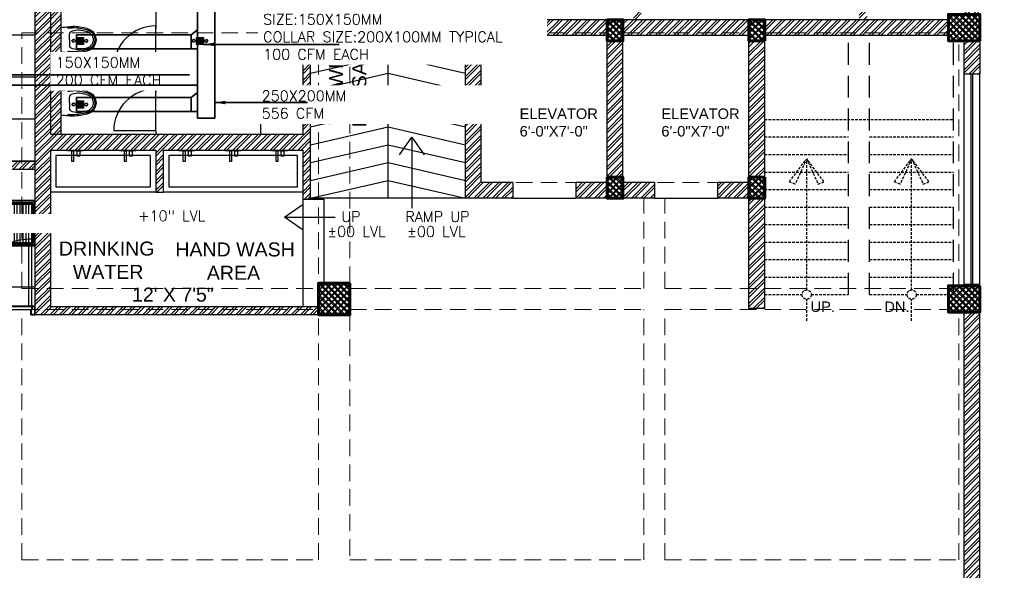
# Model space of a CAD drawing. Header units: inches. Extents: x 110711 to 158499, y 12149 to 19253.
# Tile 26 of 46: x 123735 to 124298, y 17878 to 18193. Entities that reach past the tile are written whole.
import ezdxf

# ---------------------------------------------------------------- set-up
doc = ezdxf.new("R2010")
doc.units = ezdxf.units.IN
doc.header["$MEASUREMENT"] = 0
doc.linetypes.add('HIDDEN', pattern=[0.375, 0.25, -0.125])
for name, color, linetype in [('0-SA-DUCT', 250, 'Continuous'), ('AR PLANS', 7, 'Continuous'), ('PD_DIMENSION', 101, 'Continuous'), ('PD_LIGHTING', 23, 'Continuous'), ('PP-HVAC- GRILL', 1, 'Continuous')]:
    doc.layers.add(name, color=color, linetype=linetype)
for name, color, linetype, lineweight in [('DIFFUSER', 3, 'Continuous', 30), ('EXHAUST AIR DUCT', 13, 'Continuous', 35), ('HVAC SERVICE', 7, 'Continuous', 35), ('HVAC TEXT PP', 7, 'Continuous', 20), ('PD_COLUMN', 2, 'Continuous', 60), ('PD_DOOR', 42, 'Continuous', 25), ('PD_ELEVATION_03', 80, 'Continuous', 25), ('PD_FIXTURE', 21, 'Continuous', 25), ('PD_HATCH', 45, 'Continuous', 9), ('SUPPLY AIR DUCT PP', 6, 'Continuous', 35)]:
    doc.layers.add(name, color=color, linetype=linetype, lineweight=lineweight)
doc.layers.add('PD_BASE', color=8, linetype='Continuous', transparency=0.5)
doc.styles.get("Standard").update_dxf_attribs({"font": 'romans.shx', "height": 6})
doc.styles.add('style1', font='arial.ttf', dxfattribs={"height": 500})
doc.styles.add('STYLE3', font='romans.shx', dxfattribs={"height": 4})
doc.dimstyles.new('ISO-10', dxfattribs={"dimtxt": 6, "dimasz": 0.5, "dimexe": 1.25, "dimexo": 0.625, "dimtad": 1, "dimtoh": 1, "dimdec": 1, "dimlunit": 4, "dimtxsty": 'Standard', "dimblk": 'ARCHTICK', "dimcen": 2.5, "dimclrt": 3, "dimadec": 0, "dimazin": 0, "dimtfac": 1, "dimtdec": 1, "dimtmove": 1, "dimatfit": 3, "dimfxl": 1, "dimarcsym": 0})
pattern_1 = [(45, (27129.4692, 17879.387), (-2.65165043, 2.65165043), []), (45, (27131.237, 17879.387), (-2.65165043, 2.65165043), [])]
pattern_2 = [(45, (145443.2833, 25769.4912), (-1.767766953, 1.767766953), []), (135, (145443.2833, 25769.4912), (-1.767766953, -1.767766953), [])]

# ---------------------------------------------------------------- blocks, each defined once
blk = doc.blocks.new('columns2')
at = {"layer": 'PD_HATCH'}
h = blk.add_hatch(dxfattribs=at)
h.set_pattern_fill('ANSI37', color=175, scale=20)
h.paths.add_polyline_path([(387, -250), (387, -268), (369, -268), (369, -250)])
h.paths.add_polyline_path([(18, 0), (18, -15), (0, -15), (0, 0)])
h.paths.add_polyline_path([(18, -828), (18, -813), (0, -813), (0, -828)])
h.paths.add_polyline_path([(201, -870), (186, -870), (186, -888), (201, -888)])
h.paths.add_polyline_path([(570, -870), (555, -870), (555, -888), (570, -888)])
h.paths.add_polyline_path([(754.5, -870), (739.5, -870), (739.5, -888), (754.5, -888)])
h.paths.add_polyline_path([(934.5, -870), (919.5, -870), (919.5, -888), (934.5, -888)])
h.paths.add_polyline_path([(385.5, -870), (370.5, -870), (370.5, -888), (385.5, -888)])
h.paths.add_polyline_path([(201, 42), (186, 42), (186, 60), (201, 60)])
h.paths.add_polyline_path([(387, -578), (387, -560), (369, -560), (369, -578)])
h.paths.add_polyline_path([(1116, -731.5), (1116, -716.5), (1098, -716.5), (1098, -731.5)])
h.paths.add_polyline_path([(1116, -111.5), (1116, -96.5), (1098, -96.5), (1098, -111.5)])
h.paths.add_polyline_path([(1116, -561.5), (1116, -576.5), (1098, -576.5), (1098, -561.5)])
h.paths.add_polyline_path([(1116, -251.5), (1116, -266.5), (1098, -266.5), (1098, -251.5)])
h.paths.add_polyline_path([(0, -731.5), (0, -716.5), (18, -716.5), (18, -731.5)])
h.paths.add_polyline_path([(0, -111.5), (0, -96.5), (18, -96.5), (18, -111.5)])
h.paths.add_polyline_path([(0, -406.5), (0, -421.5), (18, -421.5), (18, -406.5)])
h.paths.add_polyline_path([(0, -561.5), (0, -576.5), (18, -576.5), (18, -561.5)])
h.paths.add_polyline_path([(0, -251.5), (0, -266.5), (18, -266.5), (18, -251.5)])
h.paths.add_polyline_path([(993, -111.5), (993, -99.5), (984, -99.5), (984, -111.5)])
h.paths.add_polyline_path([(993, -189.5), (993, -201.5), (984, -201.5), (984, -189.5)])
h.paths.add_polyline_path([(903, -111.5), (903, -99.5), (912, -99.5), (912, -111.5)])
h.paths.add_polyline_path([(903, -189.5), (903, -201.5), (912, -201.5), (912, -189.5)])
h.paths.add_polyline_path([(75, -870), (60, -870), (60, -888), (75, -888)])
h.paths.add_polyline_path([(1116, -870), (1101, -870), (1101, -888), (1116, -888)])
h.paths.add_polyline_path([(75, 42), (60, 42), (60, 60), (75, 60)])
h.paths.add_polyline_path([(570, 42), (555, 42), (555, 60), (570, 60)])
h.paths.add_polyline_path([(754.5, 42), (739.5, 42), (739.5, 60), (754.5, 60)])
h.paths.add_polyline_path([(934.5, 42), (919.5, 42), (919.5, 60), (934.5, 60)])
h.paths.add_polyline_path([(385.5, 42), (370.5, 42), (370.5, 60), (385.5, 60)])
h.paths.add_polyline_path([(1116, 42), (1101, 42), (1101, 60), (1116, 60)])
h.paths.add_polyline_path([(738, -250), (738, -268), (756, -268), (756, -250)])
h.paths.add_polyline_path([(756, -578), (756, -560), (738, -560), (738, -578)])
at = {"layer": 'PD_COLUMN', "color": 175}
for points in [[(903, -111.5), (903, -99.5), (912, -99.5), (912, -111.5)], [(993, -111.5), (993, -99.5), (984, -99.5), (984, -111.5)], [(1116, -111.5), (1116, -96.5), (1098, -96.5), (1098, -111.5)], [(903, -189.5), (903, -201.5), (912, -201.5), (912, -189.5)], [(993, -189.5), (993, -201.5), (984, -201.5), (984, -189.5)], [(756, -250), (756, -268), (738, -268), (738, -250)], [(1116, -251.5), (1116, -266.5), (1098, -266.5), (1098, -251.5)]]:
    blk.add_lwpolyline(points, close=True, dxfattribs=at)
at = {"layer": 'PD_HATCH', "color": 175, "linetype": 'HIDDEN', "ltscale": 38}
for p, q in [((568.5, -253), (568.5, -107)), ((568.5, -107), (738, -107)), ((738, -107), (738, -250)), ((756, -250), (756, -107)), ((756, -107), (903, -107)), ((822, -201.5), (822, -107)), ((831, -192.5), (831, -107)), ((903, -189.5), (903, -111.5)), ((912, -107), (984, -107)), ((912, -189.5), (912, -111.5)), ((984, -111.5), (984, -189.5)), ((993, -107), (1098, -107)), ((993, -111.5), (993, -189.5)), ((1104, -251.5), (1104, -111.5)), ((1116, -251.5), (1116, -111.5)), ((903, -192.5), (831, -192.5)), ((984, -192.5), (912, -192.5)), ((903, -201.5), (822, -201.5)), ((984, -201.5), (912, -201.5)), ((924, -253), (924, -201.5)), ((936, -253), (936, -201.5)), ((984, -201.5), (984, -253)), ((993, -201.5), (993, -253)), ((568.5, -253), (738, -253)), ((756, -253), (924, -253)), ((936, -253), (1098, -253)), ((568.5, -408), (568.5, -265)), ((568.5, -265), (738, -265)), ((738, -408), (738, -268)), ((756, -265), (924, -265)), ((756, -268), (756, -408)), ((924, -408), (924, -265)), ((936, -265), (1098, -265)), ((936, -408), (936, -265)), ((1104, -408), (1104, -266.5)), ((1116, -561.5), (1116, -266.5)), ((568.5, -408), (738, -408)), ((756, -408), (924, -408)), ((936, -408), (1104, -408))]:
    blk.add_line(p, q, dxfattribs=at)
blk = doc.blocks.new('lgithpnelrt4')
h = blk.add_hatch()
h.set_pattern_fill('DOTS', color=8, scale=5)
h.set_pattern_definition([(0, (-126829, -18216), (0.15625, 0.3125), [0, -0.3125])])
edge = h.paths.add_edge_path()
edge.add_ellipse((0, 0), major_axis=(3, 0), ratio=1, start_angle=0, end_angle=360)
at = {"color": 8}
for radius in [4, 3]:
    blk.add_circle((0, 0), radius, dxfattribs=at)
blk = doc.blocks.new('KITCHEN CEILING45')
at = {"layer": 'PD_ELEVATION_03', "color": 8}
blk.add_lwpolyline([(-201, 305.5), (-190.5, 305.5), (-190.5, 314.5), (-21, 314.5), (-21, 305.5), (-6, 305.5), (-6, 314.5), (0, 314.5), (0, 83.2), (-43.25, 83.2), (-43.25, 78.7), (0, 78.7), (0, 0), (-128.5, 0), (-128.5, 77.75), (-128.5, 78.7), (-85.25, 78.7), (-85.25, 83.2), (-128.5, 83.2), (-128.5, 155.5), (-201, 155.5), (-201, 305.5)], dxfattribs=at)
for points in [[(0, 283), (-190.5, 283), (-190.5, 314.5), (0, 314.5)], [(-85.29, 258.23), (-22.3, 258.23), (-22.3, 226.74), (-85.29, 226.74)]]:
    blk.add_lwpolyline(points, close=True, dxfattribs=at)
at = {"layer": 'PD_FIXTURE', "color": 8}
for p, q in [((-192, 155.5), (-192, 305.5)), ((-168, 155.5), (-168, 283)), ((-144, 155.5), (-144, 283)), ((-120, 83.2), (-120, 283)), ((-96, 83.2), (-96, 283)), ((-72, 258.23), (-72, 283)), ((-48, 258.23), (-48, 283)), ((-24, 258.23), (-24, 283)), ((0, 275.2), (-201, 275.2)), ((-85.29, 251.2), (-201, 251.2)), ((0, 251.2), (-22.3, 251.2)), ((-85.29, 227.2), (-201, 227.2)), ((-72, 0), (-72, 226.74)), ((-48, 0), (-48, 226.74)), ((-24, 83.2), (-24, 226.74)), ((0, 227.2), (-22.3, 227.2)), ((0, 203.2), (-201, 203.2)), ((0, 179.2), (-201, 179.2)), ((0, 155.2), (-128.5, 155.2)), ((0, 131.2), (-128.5, 131.2)), ((0, 107.2), (-128.5, 107.2)), ((-43.25, 83.2), (-85.25, 83.2)), ((-120, 78.7), (-120, 0)), ((-96, 78.7), (-96, 0)), ((-24, 78.7), (-24, 0)), ((0, 59.2), (-128.5, 59.2)), ((0, 35.2), (-128.5, 35.2)), ((0, 11.2), (-128.5, 11.2))]:
    blk.add_line(p, q, dxfattribs=at)
at = {"layer": 'PD_LIGHTING', "color": 8}
for p in [(-36, 266.72), (-156, 263.2), (-108, 263.2), (-156, 191.2), (-84, 167.2), (-36, 167.2), (-84, 119.2), (-36, 119.2), (-84, 47.2), (-36, 47.2)]:
    blk.add_blockref('lgithpnelrt4', p, dxfattribs=at)
blk = doc.blocks.new('LV')
at = {"color": 8}
for p, q in [((-305, 51), (-305, 459)), ((-254, 510), (254, 510)), ((-205, 127), (-226, 431)), ((-201, 458), (203, 458)), ((228, 431), (205, 127)), ((305, 459), (305, 51)), ((254, 0), (-254, 0)), ((180, 103), (-180, 103))]:
    blk.add_line(p, q, dxfattribs=at)
for centre, radius in [((-51, 67), 14.4), ((0, 154), 23.6), ((0, 67), 15.3), ((51, 67), 14.4)]:
    blk.add_circle(centre, radius, dxfattribs=at)
for centre, radius, start, end in [((-254, 459), 50.8, 90, 180), ((-201, 433), 25.4, 90, 184.2016), ((203, 433), 25.4, 355.4179, 90), ((254, 459), 50.8, 0, 90), ((-254, 51), 50.8, 180, 270), ((-180, 129), 25.4, 184.2016, 270), ((180, 129), 25.4, 270, 355.4179), ((254, 51), 50.8, 270, 0)]:
    blk.add_arc(centre, radius, start, end, dxfattribs=at)
blk = doc.blocks.new('ta0p3456')
at = {"color": 8, "ltscale": 12}
for points in [[(-4.5, 0), (4.5, 0), (4.5, -0.5), (-4.5, -0.5)], [(-1, -0.5), (-1, -6.5), (-2, -6.5), (-2, -0.5)], [(2.5, -0.5), (2.5, -3.5), (1, -3.5), (1, -0.5)]]:
    blk.add_lwpolyline(points, close=True, dxfattribs=at)
blk = doc.blocks.new('A$C24556D30')
at = {"color": 8}
for p, q in [((170, 400), (170, 20)), ((300, 210), (300, 292)), ((300, 210), (300, 128))]:
    blk.add_line(p, q, dxfattribs=at)
for points in [[(280, 413, 0.02753), (170, 400, 0.02753)], [(570, 386, 0.054905), (350, 415, 0.054905)], [(565, 366, 0.054905), (350, 395, 0.054905)], [(300, 210), (300, 290, 0.704392)], [(300, 210), (300, 130, -0.704392)], [(170, 20, 0.02753), (280, 7, 0.02753)], [(565, 54, -0.054905), (350, 25, -0.054905)], [(570, 34, -0.054905), (350, 5, -0.054905)]]:
    blk.add_lwpolyline(points, format="xyb", dxfattribs=at)
for centre, radius, start, end in [((280, 413), 20, 184.5905, 273.8823), ((350, -585), 1000, 90, 94.0204), ((350, -585), 980, 90, 94.0204), ((360, 292), 60, 105.9249, 180), ((439, 15), 348, 69.701, 105.9249), ((530, 210), 135, 0, 77.2425), ((530, 210), 160, 60, 77.2425), ((530, 210), 180, 60, 77.2425), ((530, 210), 160, 0, 60), ((530, 210), 180, 0, 60), ((530, 210), 135, 282.7575, 0), ((530, 210), 160, 300, 0), ((530, 210), 180, 300, 0), ((280, 7), 20, 86.1177, 175.4095), ((350, 1005), 1000, 265.9796, 270), ((350, 1005), 980, 265.9796, 270), ((360, 128), 60, 180, 254.0751), ((439, 405), 348, 254.0751, 290.299), ((530, 210), 160, 282.7575, 300), ((530, 210), 180, 282.7575, 300)]:
    blk.add_arc(centre, radius, start, end, dxfattribs=at)
blk = doc.blocks.new('_ArchTick')
at = {"color": 0, "linetype": 'ByBlock', "const_width": 0.15}
blk.add_lwpolyline([(-0.5, -0.5), (0.5, 0.5)], dxfattribs=at)
blk = doc.blocks.new('door 1')
at = {"layer": 'PD_DOOR', "color": 8}
for p, q in [((159756, 15338), (159696, 15338)), ((159696, 15338), (159696, 15313)), ((159696, 15313), (159696, 15338)), ((159696, 15338), (159756, 15338)), ((159696, 15213), (159696, 15338)), ((159698, 15313), (159698, 15336)), ((159698, 15336), (159754, 15336)), ((159754, 15336), (159698, 15336)), ((159698, 15336), (159698, 15313)), ((159754, 15336), (159754, 15268)), ((159754, 15268), (159754, 15336)), ((159756, 15266), (159756, 15338)), ((159756, 15338), (159756, 15266)), ((160473, 15356), (160473, 15360)), ((160473, 15360), (160473, 15356)), ((160603, 15360), (160473, 15360)), ((160473, 15360), (160473, 15336)), ((160473, 15360), (160473, 15360)), ((160473, 15335), (160473, 15360)), ((160473, 15335), (160473, 15339)), ((160473, 15339), (160473, 15335)), ((160473, 15336), (160473, 15335)), ((160473, 15335), (160603, 15335)), ((160796, 15338), (160736, 15338)), ((160736, 15338), (160736, 15266)), ((160736, 15266), (160736, 15338)), ((160736, 15338), (160796, 15338)), ((160738, 15268), (160738, 15336)), ((160738, 15336), (160794, 15336)), ((160794, 15336), (160738, 15336)), ((160738, 15336), (160738, 15268)), ((160794, 15336), (160794, 15313)), ((160794, 15313), (160794, 15336)), ((160796, 15313), (160796, 15338)), ((160796, 15338), (160796, 15313)), ((160796, 15338), (160796, 15213)), ((159696, 15313), (159698, 15313)), ((159698, 15313), (159696, 15313)), ((159698, 15238), (159696, 15238)), ((159696, 15238), (159696, 15213)), ((159696, 15213), (159696, 15238)), ((159696, 15238), (159698, 15238)), ((159696, 15213), (159741, 15213)), ((159741, 15213), (159696, 15213)), ((159696, 15213), (159744, 15213)), ((159744, 15213), (159696, 15213)), ((159698, 15215), (159698, 15238)), ((159698, 15238), (159698, 15215)), ((159739, 15215), (159698, 15215)), ((159698, 15215), (159739, 15215)), ((159754, 15268), (159739, 15268)), ((159739, 15268), (159739, 15215)), ((159739, 15215), (159739, 15268)), ((159739, 15268), (159754, 15268)), ((159741, 15213), (159741, 15266)), ((159741, 15266), (159756, 15266)), ((159756, 15266), (159741, 15266)), ((159741, 15266), (159741, 15213)), ((160748, 15263), (159744, 15263)), ((159744, 15263), (159744, 15213)), ((160748, 15263), (159744, 15263)), ((159744, 15263), (159744, 15213)), ((159794, 15213), (159744, 15213)), ((159744, 15213), (159744, 14209)), ((159744, 15213), (160748, 15213)), ((159744, 15213), (159794, 15213)), ((159744, 15213), (159794, 15213)), ((159794, 15213), (159744, 15213)), ((159794, 14209), (159794, 15213)), ((159794, 15213), (160748, 15213)), ((159794, 15213), (160748, 15213)), ((160748, 15213), (159794, 15213)), ((160605, 15273), (160605, 15263)), ((160622, 15273), (160605, 15273)), ((160605, 15273), (160622, 15273)), ((160650, 15263), (160605, 15263)), ((160605, 15263), (160650, 15263)), ((160605, 15213), (160605, 15203)), ((160605, 15213), (160650, 15213)), ((160639, 15213), (160605, 15213)), ((160605, 15203), (160650, 15203)), ((160650, 15203), (160605, 15203)), ((160615, 15323), (160615, 15273)), ((160640, 15273), (160615, 15273)), ((160615, 15273), (160622, 15273)), ((160615, 15203), (160615, 15178)), ((160615, 15203), (160640, 15203)), ((160640, 15203), (160615, 15203)), ((160618, 15268), (160618, 15263)), ((160638, 15268), (160618, 15268)), ((160618, 15268), (160638, 15268)), ((160638, 15263), (160618, 15263)), ((160618, 15263), (160638, 15263)), ((160618, 15213), (160618, 15208)), ((160618, 15213), (160638, 15213)), ((160618, 15213), (160618, 15213)), ((160638, 15213), (160618, 15213)), ((160618, 15208), (160638, 15208)), ((160638, 15208), (160618, 15208)), ((160622, 15273), (160625, 15273)), ((160625, 15273), (160628, 15273)), ((160628, 15273), (160631, 15273)), ((160628, 15273), (160650, 15273)), ((160631, 15273), (160634, 15273)), ((160634, 15273), (160640, 15273)), ((160650, 15273), (160634, 15273)), ((160638, 15263), (160638, 15268)), ((160638, 15208), (160638, 15213)), ((160650, 15213), (160639, 15213)), ((160640, 15273), (160640, 15323)), ((160640, 15178), (160640, 15203)), ((160650, 15263), (160650, 15273)), ((160650, 15203), (160650, 15213)), ((160736, 15266), (160751, 15266)), ((160751, 15266), (160736, 15266)), ((160753, 15268), (160738, 15268)), ((160738, 15268), (160753, 15268)), ((160748, 15213), (160748, 15263)), ((160748, 15263), (160748, 15213)), ((160748, 15213), (160796, 15213)), ((160796, 15213), (160748, 15213)), ((160751, 15266), (160751, 15213)), ((160751, 15213), (160751, 15266)), ((160751, 15213), (160796, 15213)), ((160796, 15213), (160751, 15213)), ((160753, 15215), (160753, 15268)), ((160753, 15268), (160753, 15215)), ((160794, 15215), (160753, 15215)), ((160753, 15215), (160794, 15215)), ((160794, 15313), (160796, 15313)), ((160796, 15313), (160794, 15313)), ((160796, 15238), (160794, 15238)), ((160794, 15238), (160794, 15215)), ((160794, 15215), (160794, 15238)), ((160794, 15238), (160796, 15238)), ((160796, 15213), (160796, 15238)), ((160796, 15238), (160796, 15213)), ((160473, 15165), (160473, 15161)), ((160473, 15161), (160473, 15165)), ((160603, 15165), (160473, 15165)), ((160473, 15165), (160473, 15141)), ((160473, 15165), (160473, 15165)), ((160473, 15140), (160473, 15165)), ((160473, 15144), (160473, 15140)), ((160473, 15140), (160473, 15144)), ((160473, 15141), (160473, 15140)), ((160473, 15140), (160603, 15140)), ((159744, 14209), (159794, 14209))]:
    blk.add_line(p, q, dxfattribs=at)
at = {"layer": 'PD_DOOR', "color": 8, "flags": 128}
for points in [[(160460, 15348), (160460, 15348), (160460, 15349), (160461, 15349), (160461, 15350), (160461, 15350), (160461, 15351), (160461, 15351), (160461, 15352), (160461, 15352), (160461, 15353), (160462, 15353), (160462, 15353), (160462, 15354), (160462, 15354), (160463, 15355), (160463, 15355), (160463, 15356), (160464, 15356), (160464, 15356), (160464, 15357), (160465, 15357), (160465, 15357), (160465, 15358), (160466, 15358), (160466, 15358), (160467, 15358), (160467, 15359), (160467, 15359), (160468, 15359), (160468, 15359), (160469, 15359), (160469, 15360), (160470, 15360), (160470, 15360), (160471, 15360), (160471, 15360), (160472, 15360), (160472, 15360), (160473, 15360), (160473, 15360)], [(160473, 15335), (160472, 15335), (160472, 15335), (160471, 15335), (160471, 15335), (160470, 15335), (160470, 15336), (160469, 15336), (160469, 15336), (160469, 15336), (160468, 15336), (160468, 15336), (160467, 15337), (160467, 15337), (160466, 15337), (160466, 15337), (160465, 15338), (160465, 15338), (160465, 15338), (160464, 15339), (160464, 15339), (160464, 15339), (160463, 15340), (160463, 15340), (160463, 15340), (160462, 15341), (160462, 15341), (160462, 15342), (160462, 15342), (160461, 15343), (160461, 15343), (160461, 15344), (160461, 15344), (160461, 15345), (160461, 15345), (160461, 15346), (160461, 15346), (160460, 15347), (160460, 15347), (160460, 15348), (160460, 15348)], [(160640, 15323), (160640, 15324), (160640, 15326), (160640, 15327), (160640, 15329), (160640, 15330), (160639, 15332), (160639, 15333), (160639, 15334), (160638, 15336), (160637, 15337), (160637, 15339), (160636, 15340), (160635, 15341), (160635, 15343), (160634, 15344), (160633, 15345), (160632, 15346), (160631, 15347), (160630, 15348), (160629, 15350), (160628, 15351), (160627, 15352), (160626, 15352), (160624, 15353), (160623, 15354), (160622, 15355), (160621, 15356), (160619, 15356), (160618, 15357), (160617, 15358), (160615, 15358), (160614, 15359), (160612, 15359), (160611, 15359), (160609, 15360), (160608, 15360), (160606, 15360), (160605, 15360), (160603, 15360), (160603, 15360)], [(160603, 15335), (160603, 15335), (160604, 15335), (160604, 15335), (160605, 15335), (160605, 15335), (160606, 15335), (160606, 15335), (160607, 15335), (160607, 15334), (160608, 15334), (160608, 15334), (160609, 15334), (160609, 15333), (160610, 15333), (160610, 15333), (160610, 15333), (160611, 15332), (160611, 15332), (160612, 15332), (160612, 15331), (160612, 15331), (160613, 15331), (160613, 15330), (160613, 15330), (160613, 15329), (160614, 15329), (160614, 15329), (160614, 15328), (160614, 15328), (160615, 15327), (160615, 15327), (160615, 15326), (160615, 15326), (160615, 15325), (160615, 15325), (160615, 15324), (160615, 15324), (160615, 15323), (160615, 15323), (160615, 15323)], [(160460, 15153), (160460, 15153), (160460, 15154), (160461, 15154), (160461, 15155), (160461, 15155), (160461, 15156), (160461, 15156), (160461, 15157), (160461, 15157), (160461, 15158), (160462, 15158), (160462, 15158), (160462, 15159), (160462, 15159), (160463, 15160), (160463, 15160), (160463, 15161), (160464, 15161), (160464, 15161), (160464, 15162), (160465, 15162), (160465, 15162), (160465, 15163), (160466, 15163), (160466, 15163), (160467, 15163), (160467, 15164), (160467, 15164), (160468, 15164), (160468, 15164), (160469, 15164), (160469, 15165), (160470, 15165), (160470, 15165), (160471, 15165), (160471, 15165), (160472, 15165), (160472, 15165), (160473, 15165), (160473, 15165)], [(160473, 15140), (160472, 15140), (160472, 15140), (160471, 15140), (160471, 15140), (160470, 15140), (160470, 15141), (160469, 15141), (160469, 15141), (160469, 15141), (160468, 15141), (160468, 15141), (160467, 15142), (160467, 15142), (160466, 15142), (160466, 15142), (160465, 15143), (160465, 15143), (160465, 15143), (160464, 15144), (160464, 15144), (160464, 15144), (160463, 15145), (160463, 15145), (160463, 15145), (160462, 15146), (160462, 15146), (160462, 15147), (160462, 15147), (160461, 15148), (160461, 15148), (160461, 15149), (160461, 15149), (160461, 15150), (160461, 15150), (160461, 15151), (160461, 15151), (160460, 15152), (160460, 15152), (160460, 15153), (160460, 15153)], [(160603, 15140), (160604, 15140), (160606, 15140), (160607, 15140), (160609, 15141), (160610, 15141), (160612, 15141), (160613, 15142), (160615, 15142), (160616, 15143), (160618, 15143), (160619, 15144), (160620, 15144), (160622, 15145), (160623, 15146), (160624, 15147), (160625, 15148), (160627, 15148), (160628, 15149), (160629, 15150), (160630, 15152), (160631, 15153), (160632, 15154), (160633, 15155), (160634, 15156), (160634, 15157), (160635, 15159), (160636, 15160), (160637, 15161), (160637, 15163), (160638, 15164), (160638, 15165), (160639, 15167), (160639, 15168), (160640, 15170), (160640, 15171), (160640, 15173), (160640, 15174), (160640, 15176), (160640, 15177), (160640, 15178)], [(160615, 15178), (160615, 15177), (160615, 15177), (160615, 15176), (160615, 15176), (160615, 15175), (160615, 15175), (160615, 15174), (160615, 15174), (160615, 15173), (160614, 15173), (160614, 15172), (160614, 15172), (160614, 15171), (160614, 15171), (160613, 15171), (160613, 15170), (160613, 15170), (160612, 15169), (160612, 15169), (160612, 15169), (160611, 15168), (160611, 15168), (160611, 15168), (160610, 15167), (160610, 15167), (160609, 15167), (160609, 15167), (160608, 15166), (160608, 15166), (160607, 15166), (160607, 15166), (160607, 15166), (160606, 15166), (160606, 15165), (160605, 15165), (160605, 15165), (160604, 15165), (160604, 15165), (160603, 15165), (160603, 15165)]]:
    blk.add_lwpolyline(points, dxfattribs=at)
at = {"layer": 'PD_DOOR', "color": 8}
blk.add_arc((159744, 15213), 1004, 270, 0, dxfattribs=at)
blk = doc.blocks.new('DOOR1')
at = {"color": 8, "xscale": 0.03818181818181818, "yscale": 0.03818181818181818, "zscale": 0.03818181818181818, "rotation": 90}
blk.add_blockref('door 1', (-2370.94, -8406.75), dxfattribs=at)
blk = doc.blocks.new('zw$E1C9')
at = {"layer": '0-SA-DUCT', "color": 1}
for p, q in [((0, 3.74), (6, 9.74)), ((0, 9.74), (6, 3.74)), ((0, 8.74), (6, 8.74)), ((0, 7.74), (6, 7.74)), ((0, 6.74), (6, 6.74)), ((6, 5.74), (0, 5.74)), ((6, 4.74), (0, 4.74))]:
    blk.add_line(p, q, dxfattribs=at)
at = {"layer": '0-SA-DUCT', "color": 1, "lineweight": 30}
blk.add_lwpolyline([(0, 9.74), (6, 9.74), (6, 3.74), (0, 3.74)], close=True, dxfattribs=at)
at = {"layer": 'DIFFUSER', "color": 8, "extrusion": (-4.46e-14, -2.80089e-06, 1)}
blk.add_line((1, 8.74, 0), (1, 8.74, 0), dxfattribs=at)
at = {"layer": 'DIFFUSER', "color": 3, "extrusion": (2.80089e-06, 4.46e-14, 1)}
for p, q in [((3, 10.1, 0), (1.51, 12.59, 0)), ((1.51, 12.59, 0), (2.38, 12.59, 0)), ((2.38, 12.59, 0), (2.38, 13.49, 0)), ((2.38, 13.49, 0), (3.62, 13.49, 0)), ((3, 10.1, 0), (4.49, 12.59, 0)), ((3.62, 12.59, 0), (3.62, 13.49, 0)), ((4.49, 12.59, 0), (3.62, 12.59, 0))]:
    blk.add_line(p, q, dxfattribs=at)
at = {"layer": 'DIFFUSER', "color": 3, "extrusion": (2.80089e-06, -4.46e-14, 1)}
for p, q in [((3, 3.39, 0), (1.51, 0.9, 0)), ((1.51, 0.9, 0), (2.38, 0.9, 0)), ((2.38, 0.9, 0), (2.38, 0, 0)), ((2.38, 0, 0), (3.62, 0, 0)), ((3, 3.39, 0), (4.49, 0.9, 0)), ((4.49, 0.9, 0), (3.62, 0.9, 0)), ((3.62, 0.9, 0), (3.62, 0, 0))]:
    blk.add_line(p, q, dxfattribs=at)
blk = doc.blocks.new('zw$1626')
at = {"layer": 'PD_DIMENSION'}
h = blk.add_hatch(dxfattribs=at)
h.set_pattern_fill('ANSI31', color=8, scale=15, angle=45)
h.set_pattern_definition([(90, (-12.5, -12.5), (-1.875, 1e-16), [])])
h.paths.add_polyline_path([(-12.5, -12.5), (12.5, -12.5), (12.5, 12.5), (-12.5, 12.5)])
at = {"layer": 'SUPPLY AIR DUCT PP'}
for points in [[(-13.5, 13.5), (13.5, 13.5), (13.5, -13.5), (-13.5, -13.5)], [(-12.5, 12.5), (12.5, 12.5), (12.5, -12.5), (-12.5, -12.5)]]:
    blk.add_lwpolyline(points, close=True, dxfattribs=at)
blk = doc.blocks.new('FF')
at = {"layer": 'PD_BASE'}
h = blk.add_hatch(dxfattribs=at)
h.set_pattern_fill('ANSI32', color=8, scale=10)
h.set_pattern_definition([(45, (5.85, -834.2493), (-2.65165, 2.65165), []), (45, (7.6176, -834.2493), (-2.65165, 2.65165), [])])
h.paths.add_polyline_path([(9, -791.5), (0, -791.5), (0, -873), (9, -873)])
h.paths.add_polyline_path([(370.5, -939), (201, -939), (201, -948), (370.5, -948)])
h.paths.add_polyline_path([(555, -939), (385.5, -939), (385.5, -948), (555, -948)])
h.paths.add_polyline_path([(9, -75), (0, -75), (0, -156.5), (9, -156.5)])
h.paths.add_polyline_path([(9, -171.5), (0, -171.5), (0, -311.5), (9, -311.5)])
h.paths.add_polyline_path([(9, -326.5), (0, -326.5), (0, -466.5), (9, -466.5)])
h.paths.add_polyline_path([(9, -481.5), (0, -481.5), (0, -621.5), (9, -621.5)])
h.paths.add_polyline_path([(9, -636.5), (0, -636.5), (0, -776.5), (9, -776.5)])
h.paths.add_polyline_path([(1101, 0), (934.5, 0), (934.5, -9), (1101, -9)])
h.paths.add_polyline_path([(919.5, 0), (754.5, 0), (754.5, -9), (919.5, -9)])
h.paths.add_polyline_path([(739.5, 0), (570, 0), (570, -9), (739.5, -9)])
h.paths.add_polyline_path([(555, 0), (385.5, 0), (385.5, -9), (555, -9)])
h.paths.add_polyline_path([(186, 0), (75, 0), (75, -9), (186, -9)])
h.paths.add_polyline_path([(60, 0), (0, 0), (0, -60), (9, -60), (9, -9), (60, -9)])
h.paths.add_polyline_path([(9, -888), (0, -888), (0, -948), (60, -948), (60, -939), (9, -939)])
h.paths.add_polyline_path([(186, -939), (75, -939), (75, -948), (186, -948)])
h.paths.add_polyline_path([(594.75, -939), (570, -939), (570, -948), (594.75, -948)])
h.paths.add_polyline_path([(739.5, -939), (714.75, -939), (714.75, -948), (739.5, -948)])
h.paths.add_polyline_path([(777, -939), (754.5, -939), (754.5, -948), (777, -948)])
h.paths.add_polyline_path([(919.5, -939), (897, -939), (897, -948), (919.5, -948)])
h.paths.add_polyline_path([(957, -939), (934.5, -939), (934.5, -948), (957, -948)])
h.paths.add_polyline_path([(1101, -939), (1077, -939), (1077, -948), (1101, -948)])
h.paths.add_polyline_path([(1116, -930), (1107, -930)])
h.paths.add_polyline_path([(1116, -791.5), (1107, -791.5), (1107, -930), (1116, -930)])
h.paths.add_polyline_path([(1116, -636.5), (1107, -636.5), (1107, -776.5), (1116, -776.5)])
h.paths.add_polyline_path([(1116, -326.5), (1107, -326.5), (1107, -621.5), (1116, -621.5)])
h.paths.add_polyline_path([(1116, -18), (1107, -18), (1107, -156.5), (1116, -156.5)])
h.paths.add_polyline_path([(1098, -159.5), (993, -159.5), (993, -168.5), (1098, -168.5)])
h.paths.add_polyline_path([(993, -171.5), (984, -171.5), (984, -249.5), (993, -249.5)])
h.paths.add_polyline_path([(984, -159.5), (912, -159.5), (912, -168.5), (984, -168.5)])
h.paths.add_polyline_path([(912, -171.5), (903, -171.5), (903, -249.5), (912, -249.5)])
h.paths.add_polyline_path([(903, -159.5), (822, -159.5), (822, -261.5), (849, -261.5), (849, -252.5), (831, -252.5), (831, -168.5), (903, -168.5)])
h.paths.add_polyline_path([(903, -252.5), (885, -252.5), (885, -261.5), (903, -261.5)], flags=17)
h.paths.add_polyline_path([(930, -252.5), (912, -252.5), (912, -261.5), (930, -261.5)])
h.paths.add_polyline_path([(984, -252.5), (966, -252.5), (966, -261.5), (984, -261.5)])
h.paths.add_polyline_path([(993, -261.5), (984, -261.5), (984, -324.5), (993, -324.5)])
h.paths.add_polyline_path([(1116, -310.5), (1107, -310.5), (1107, -311.5), (1116, -311.5)])
h.paths.add_polyline_path([(1116, -171.5), (1107, -171.5), (1107, -190.5), (1116, -190.5)])
h.paths.add_polyline_path([(237.75, -9), (237.75, 0), (201, 0), (201, -9)])
h.paths.add_polyline_path([(333.75, 0), (333.75, -9), (370.5, -9), (370.5, 0)])
h = blk.add_hatch(dxfattribs=at)
h.set_pattern_fill('ANSI32', color=8, scale=10)
h.set_pattern_definition([(45, (565.2294, -242.3818), (-2.65165, 2.65165), []), (45, (566.9972, -242.3818), (-2.65165, 2.65165), [])])
h.paths.add_polyline_path([(576, -240.3), (532.75, -240.3), (532.75, -244.8), (576, -244.8)])
h.paths.add_polyline_path([(490.75, -240.3), (447.5, -240.3), (447.5, -244.8), (490.75, -244.8)], flags=17)
h.paths.add_polyline_path([(576, -323.5), (576, -328), (738, -328), (738, -323.5), (585, -323.5), (585, -234), (645, -234), (645, -258), (649.5, -258), (649.5, -234), (729, -234), (729, -262), (733.5, -262), (733.5, -103), (738, -103), (738, -98.5), (729, -98.5), (729, -225), (585, -225), (585, -9), (576, -9)])
h.paths.add_polyline_path([(520.5, -332.94), (525, -332.94), (525, -328), (534, -328), (534, -323.5), (447.5, -323.5), (447.5, -168), (370.5, -168), (370.5, -172.5), (443, -172.5), (443, -323.5), (387, -323.5), (387, -328), (520.5, -328)])
h = blk.add_hatch(dxfattribs=at)
h.set_pattern_fill('ANSI32', color=8, scale=10)
h.set_pattern_definition(pattern_1)
h.paths.add_polyline_path([(591, -9), (585, -9), (585, -45), (591, -45)])
h.paths.add_polyline_path([(591, -45), (585, -45), (585, -81), (591, -81)])
h.paths.add_polyline_path([(585, -81), (585, -117), (591, -117), (591, -81)])
h.paths.add_polyline_path([(591, -117), (585, -117), (585, -153), (591, -153)])
h.paths.add_polyline_path([(591, -153), (585, -153), (585, -189), (591, -189)])
h.paths.add_polyline_path([(591, -189), (585, -189), (585, -225), (591, -225)])
h.paths.add_polyline_path([(870, -9), (861, -9), (861, -98.5), (856.5, -98.5), (856.5, -103), (861, -103), (861, -113), (870, -113)])
h.paths.add_polyline_path([(789, -9), (784.5, -9), (784.5, -98.5), (780, -98.5), (780, -103), (814.5, -103), (814.5, -98.5), (789, -98.5)])
h.paths.add_polyline_path([(784.5, -27), (781.5, -27), (781.5, -31.5), (784.5, -31.5)], flags=17)
h.paths.add_polyline_path([(757.5, -27), (754.5, -27), (754.5, -18), (750, -18), (750, -27), (739.5, -27), (739.5, -31.5), (757.5, -31.5)])
h.paths.add_polyline_path([(703.5, -9), (699, -9), (699, -25), (699, -31.5), (703.5, -31.5), (703.5, -27)])
h.paths.add_polyline_path([(994.5, -9), (990, -9), (990, -27), (994.5, -27)])
h = blk.add_hatch(dxfattribs=at)
h.set_pattern_fill('ANSI32', color=8, scale=10)
h.set_pattern_definition(pattern_1)
h.paths.add_polyline_path([(922.5, -135.5), (918, -135.5), (918, -159.5), (922.5, -159.5)])
h.paths.add_polyline_path([(1056, -121.87), (1047, -121.87), (1047, -159.5), (1051.5, -159.5), (1051.5, -126.37), (1056, -126.37)])
h.paths.add_polyline_path([(1107, -121.87), (1080, -121.87), (1080, -126.37), (1107, -126.37)])
h.paths.add_polyline_path([(994.5, -69), (990, -69), (990, -87), (870, -87), (870, -91.5), (994.5, -91.5)])
h = blk.add_hatch(dxfattribs=at)
h.set_pattern_fill('ANSI37', color=8, scale=20)
h.set_pattern_definition(pattern_2)
h.paths.add_polyline_path([(1116, -171.5), (1116, -156.5), (1098, -156.5), (1098, -171.5)])
h = blk.add_hatch(dxfattribs=at)
h.set_pattern_fill('ANSI37', color=8, scale=20)
h.set_pattern_definition(pattern_2)
h.paths.add_polyline_path([(993, -171.5), (993, -159.5), (984, -159.5), (984, -171.5)])
h.paths.add_polyline_path([(912, -171.5), (912, -159.5), (903, -159.5), (903, -171.5)])
h.paths.add_polyline_path([(912, -261.5), (912, -249.5), (903, -249.5), (903, -261.5)])
h.paths.add_polyline_path([(993, -249.5), (984, -249.5), (984, -261.5), (993, -261.5)])
h = blk.add_hatch(dxfattribs=at)
h.set_pattern_fill('ANSI37', color=8, scale=20)
h.set_pattern_definition(pattern_2)
h.paths.add_polyline_path([(756, -310), (756, -328), (738, -328), (738, -310)])
h = blk.add_hatch(dxfattribs=at)
h.set_pattern_fill('ANSI37', color=8, scale=20)
h.set_pattern_definition(pattern_2)
h.paths.add_polyline_path([(1116, -311.5), (1116, -326.5), (1098, -326.5), (1098, -311.5)])
at = {"layer": 'PD_BASE', "color": 8, "lineweight": 30}
for p, q in [((591, -225), (591, -9)), ((822, -261.5), (822, -159.5)), ((903, -159.5), (822, -159.5)), ((903, -261.5), (903, -159.5)), ((1098, -159.5), (903, -159.5)), ((831, -252.5), (831, -168.5)), ((903, -168.5), (831, -168.5)), ((903, -252.5), (903, -168.5)), ((912, -252.5), (912, -168.5)), ((984, -168.5), (912, -168.5)), ((984, -252.5), (984, -168.5)), ((993, -324.5), (993, -168.5)), ((1098, -168.5), (993, -168.5)), ((1107, -190.5), (1107, -171.5)), ((1116, -171.5), (1116, -190.5)), ((1107, -190.5), (1116, -190.5)), ((532.75, -240.3), (576, -240.3)), ((532.75, -244.8), (576, -244.8)), ((849, -252.5), (831, -252.5)), ((849, -252.5), (849, -261.5)), ((903, -252.5), (885, -252.5)), ((885, -252.5), (885, -261.5)), ((930, -252.5), (912, -252.5)), ((930, -252.5), (930, -261.5)), ((984, -252.5), (966, -252.5)), ((966, -252.5), (966, -261.5)), ((849, -261.5), (822, -261.5)), ((903, -261.5), (885, -261.5)), ((930, -261.5), (903, -261.5)), ((984, -261.5), (966, -261.5)), ((984, -324.5), (984, -261.5)), ((1107, -311.5), (1107, -310.5)), ((1107, -310.5), (1116, -310.5)), ((1116, -621.5), (1116, -310.5)), ((993, -324.5), (984, -324.5)), ((1107, -621.5), (1107, -326.5))]:
    blk.add_line(p, q, dxfattribs=at)
at = {"layer": 'PD_BASE', "color": 8, "ltscale": 12}
for p, q in [((705, -225), (705, -98.5)), ((645, -151), (645, -164.62)), ((645, -151), (645, -163)), ((645, -187), (645, -163)), ((645, -189), (585, -189)), ((645, -187), (621, -187)), ((645, -187), (645, -200.62)), ((645, -187), (645, -199)), ((645, -223), (645, -199)), ((645, -223), (621, -223)), ((645, -223), (645, -225)), ((645, -258), (585, -258)), ((729, -258), (649.5, -258))]:
    blk.add_line(p, q, dxfattribs=at)
at = {"layer": 'PD_BASE', "color": 8}
for p, q in [((822, -159.5), (733.5, -159.5)), ((777.75, -261.5), (777.75, -159.5)), ((1107, -310.5), (1107, -190.5)), ((1111, -310.5), (1111, -190.5)), ((1112, -310.5), (1112, -190.5)), ((1116, -310.5), (1116, -190.5)), ((729, -262), (729, -323.5)), ((822, -261.5), (733.5, -261.5)), ((733.5, -262), (741, -262)), ((741, -262), (741, -310)), ((849, -261.5), (885, -261.5)), ((930, -261.5), (966, -261.5))]:
    blk.add_line(p, q, dxfattribs=at)
at = {"layer": 'PD_BASE', "color": 8, "linetype": 'HIDDEN', "ltscale": 50}
for p, q in [((1041, -316.5), (1041, -168.5)), ((1053, -316.5), (1053, -168.5)), ((1101, -316.5), (1101, -171.5))]:
    blk.add_line(p, q, dxfattribs=at)
at = {"layer": 'PD_BASE', "color": 8, "linetype": 'HIDDEN', "ltscale": 6}
for p, q in [((993, -216.5), (1101, -216.5)), ((993, -226.5), (1041, -226.5)), ((1053, -226.5), (1101, -226.5)), ((993, -236.5), (1041, -236.5)), ((1053, -236.5), (1101, -236.5)), ((993, -246.5), (1041, -246.5)), ((1053, -246.5), (1101, -246.5)), ((993, -256.5), (1041, -256.5)), ((1053, -256.5), (1101, -256.5)), ((993, -266.5), (1041, -266.5)), ((1053, -266.5), (1101, -266.5)), ((993, -276.5), (1041, -276.5)), ((1053, -276.5), (1101, -276.5)), ((993, -286.5), (1041, -286.5)), ((1053, -286.5), (1101, -286.5)), ((993, -296.5), (1041, -296.5)), ((1053, -296.5), (1101, -296.5)), ((993, -306.5), (1041, -306.5)), ((1053, -306.5), (1101, -306.5)), ((993, -316.5), (1014.38, -316.5)), ((1019.62, -316.5), (1041, -316.5)), ((1053, -316.5), (1074.38, -316.5)), ((1079.62, -316.5), (1101, -316.5))]:
    blk.add_line(p, q, dxfattribs=at)
at = {"layer": 'PD_BASE', "color": 8, "lineweight": 30}
for points in [[(738, -323.5), (585, -323.5), (585, -234), (645, -234), (645, -258), (649.5, -258), (649.5, -234), (729, -234), (729, -262), (733.5, -262), (733.5, -103), (738, -103), (738, -98.5), (729, -98.5), (729, -225), (585, -225), (585, -9), (576, -9), (576, -323.5), (576, -323.5)], [(738, -328), (576, -328), (576, -323.5)]]:
    blk.add_lwpolyline(points, dxfattribs=at)
at = {"layer": 'PD_BASE', "color": 8}
for points in [[(1116, -171.5), (1116, -156.5), (1098, -156.5), (1098, -171.5)], [(903, -171.5), (903, -159.5), (912, -159.5), (912, -171.5)], [(993, -171.5), (993, -159.5), (984, -159.5), (984, -171.5)], [(903, -249.5), (903, -261.5), (912, -261.5), (912, -249.5)], [(993, -249.5), (993, -261.5), (984, -261.5), (984, -249.5)], [(756, -310), (756, -328), (738, -328), (738, -310)], [(1116, -311.5), (1116, -326.5), (1098, -326.5), (1098, -311.5)]]:
    blk.add_lwpolyline(points, close=True, dxfattribs=at)
for points in [[(733.5, -169.7), (777.75, -159.5), (822, -169.7)], [(733.5, -179.9), (777.75, -169.7), (822, -179.9)], [(733.5, -190.1), (777.75, -179.9), (822, -190.1)], [(733.5, -200.3), (777.75, -190.1), (822, -200.3)], [(733.5, -210.5), (777.75, -200.3), (822, -210.5)], [(733.5, -220.7), (777.75, -210.5), (822, -220.7)], [(733.5, -230.9), (777.75, -220.7), (822, -230.9)], [(733.5, -241.1), (777.75, -230.9), (822, -241.1)], [(733.5, -251.3), (777.75, -241.1), (822, -251.3)], [(733.5, -261.5), (777.75, -251.3), (822, -261.5)]]:
    blk.add_lwpolyline(points, dxfattribs=at)
at = {"layer": 'PD_BASE', "color": 8, "ltscale": 12}
for points in [[(588, -255), (642, -255), (642, -237), (588, -237)], [(652.5, -255), (726, -255), (726, -237), (652.5, -237)]]:
    blk.add_lwpolyline(points, close=True, dxfattribs=at)
at = {"layer": 'PD_BASE', "color": 8, "linetype": 'HIDDEN', "ltscale": 6}
for points in [[(1017, -238.92), (1010.42, -253.54), (1007.11, -252.05), (1017, -238.92)], [(1017, -313.88), (1017, -238.92)], [(1017, -238.92), (1023.58, -253.54), (1026.89, -252.05), (1017, -238.92)], [(1077, -238.92), (1070.42, -253.54), (1067.11, -252.05), (1077, -238.92)], [(1077, -313.88), (1077, -238.92)], [(1077, -238.92), (1083.58, -253.54), (1086.89, -252.05), (1077, -238.92)], [(1017, -331.46), (1017, -319.12)], [(1077, -331.46), (1077, -319.12)]]:
    blk.add_lwpolyline(points, dxfattribs=at)
for centre in [(1017, -316.5), (1077, -316.5)]:
    blk.add_circle(centre, 2.62, dxfattribs=at)
at = {"layer": 'PD_BASE', "color": 8, "ltscale": 12}
for centre in [(645, -187), (645, -223)]:
    blk.add_arc(centre, 24, 90, 180, dxfattribs=at)
at = {"color": 8}
blk.add_blockref('KITCHEN CEILING45', (576, -323.5), dxfattribs=at)
at = {"layer": 'PD_BASE', "color": 8, "ltscale": 12}
for name, p, xscale, yscale, zscale, rotation in [('A$C24556D30', (584.74, -163.26), -0.03684210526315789, 0.03684210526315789, 0.03684210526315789, 180), ('LV', (724.38, -176.75), 0.0295236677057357, 0.0295236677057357, 0.0295236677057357, 90), ('A$C24556D30', (584.74, -199.26), -0.03684210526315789, 0.03684210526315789, 0.03684210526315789, 180), ('LV', (724.38, -206.75), 0.0295236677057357, 0.0295236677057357, 0.0295236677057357, 90)]:
    blk.add_blockref(name, p, dxfattribs=dict(at, xscale=xscale, yscale=yscale, zscale=zscale, rotation=rotation))
for p in [(599.06, -234), (629.06, -234), (662.75, -234), (689.25, -234), (715.75, -234)]:
    blk.add_blockref('ta0p3456', p, dxfattribs=at)
at = {"layer": 'PD_BASE', "color": 8, "ltscale": 25, "rotation": 90.00000000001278}
blk.add_blockref('DOOR1', (-1733.27, 2628.58), dxfattribs=at)
at = {"layer": 'PD_BASE', "color": 8, "insert": (743.98, -259.3), "char_height": 8, "width": 128.4952, "attachment_point": 1, "rotation": 90, "style": 'style1'}
blk.add_mtext('\\pi39.404;7\'4" WIDE\\P\\pi38.269;PASSAGE', dxfattribs=at)
at = {"layer": 'PD_BASE', "color": 8, "char_height": 6, "attachment_point": 1}
for s, insert, width in [('\\pi47.526;+10" LVL', (739.09, -148.03), 137.3386), ('{\\fArial|b0|i0|c0|p34;ELEVATOR\\P6\'-0"X7\'-0"}', (852.96, -210.22), 137.3386), ('{\\fArial|b0|i0|c0|p34;ELEVATOR\\P6\'-0"X7\'-0"}', (933.96, -210.22), 130.1434), ('\\pi47.526;+10" LVL', (587.29, -268.55), 137.3386), ('\\pi48.526;RAMP UP', (739.09, -268.99), 137.3386), ('\\pi63.526;UP', (687.51, -268.99), 137.3386), ('\\pi49.526;±00 LVL', (693.47, -277.53), 137.3386), ('\\pi49.526;±00 LVL', (739.09, -277.53), 137.3386)]:
    blk.add_mtext(s, dxfattribs=dict(at, insert=insert, width=width))
at = {"layer": 'PD_BASE', "color": 8, "char_height": 8, "attachment_point": 1, "style": 'style1'}
for s, insert, width in [('\\pi44.93;TOILET\\P\\pi39.377;5\'8" X 8\'2"', (351.71, -266.37), 128.4952), ('\\pi19.346;DRINKING\\P\\pi24.227; WATER', (570.3, -286.23), 91.7722), ('\\pi12.634;HAND WASH \\P\\pi30.661;AREA', (643.55, -286.73), 91.7722), ('\\pi23.376;12\' X 7\'5"', (608.05, -312.52), 91.7722)]:
    blk.add_mtext(s, dxfattribs=dict(at, insert=insert, width=width))
at = {"layer": 'PD_BASE', "color": 8, "linetype": 'HIDDEN', "ltscale": 6, "char_height": 6, "width": 132.0418, "attachment_point": 5, "style": 'STYLE3'}
for s, insert in [('{\\fArial|b0|i0|c0|p34;UP.}', (1026.16, -323.46)), ('{\\fArial|b0|i0|c0|p34;DN.}', (1068.58, -323.46))]:
    blk.add_mtext(s, dxfattribs=dict(at, insert=insert))
at = {"layer": 'PD_BASE', "color": 8}
for points, override in [([(791.36, -226.64), (791.36, -267.23)], {"dimasz": 10, "dimtad": 0, "dimldrblk": 'Open90'}), ([(718.65, -272.25), (747.49, -272.25)], {"dimasz": 10, "dimgap": 0.625, "dimtad": 0, "dimldrblk": 'Open90'})]:
    blk.add_leader(points, dimstyle='ISO-10', override=override, dxfattribs=at)
blk = doc.blocks.new('HVAC SERVICE')
at = {"layer": 'EXHAUST AIR DUCT'}
for p, q in [((599.74, -168.17, 0), (599.74, -176.17, 0)), ((599.74, -168.17, 0), (665.32, -168.17, 0)), ((665.32, -168.17, 0), (668.79, -165.24, 0)), ((665.32, -176.17, 0), (665.32, -168.17, 0)), ((599.74, -176.17, 0), (668.79, -176.17, 0)), ((664.32, -190.95, 0), (668.79, -186.74, 0)), ((664.32, -196.95, 0), (664.32, -190.95, 0)), ((668.79, -190.95, 0), (668.79, -196.95, 0)), ((665.32, -203.94, 0), (668.79, -201, 0)), ((599.74, -203.94, 0), (599.74, -211.94, 0)), ((599.74, -203.94, 0), (665.32, -203.94, 0)), ((665.32, -211.94, 0), (665.32, -203.94, 0)), ((668.79, -203.94, 0), (668.79, -211.94, 0)), ((599.74, -211.94, 0), (668.79, -211.94, 0)), ((668.79, -215.77, 0), (678.79, -215.77, 0))]:
    blk.add_line(p, q, dxfattribs=at)
at = {"layer": 'SUPPLY AIR DUCT PP'}
for p, q in [((575.87, -262.69), (517.89, -262.69)), ((575.87, -262.69), (575.87, -288.72)), ((575.87, -288.69), (513.66, -288.69))]:
    blk.add_line(p, q, dxfattribs=at)
at = {"layer": 'PP-HVAC- GRILL', "lineweight": 30, "ltscale": 1000, "xscale": 0.6666666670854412, "yscale": 0.6666666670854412, "zscale": 0.6666666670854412, "rotation": 90}
for p in [(606.24, -173.59, 0), (674.85, -173.59, 0), (606.24, -209.94, 0)]:
    blk.add_blockref('zw$E1C9', p, dxfattribs=at)
at = {"layer": 'SUPPLY AIR DUCT PP', "xscale": 0.8888888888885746, "yscale": 0.8888888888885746, "zscale": 0.8888888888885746}
blk.add_blockref('zw$1626', (563.65, -275.89), dxfattribs=at)
at = {"layer": 'HVAC TEXT PP', "char_height": 6, "attachment_point": 1, "bg_fill": 2}
for s, width, insert in [('9#EXHAUST \\PAIR GRILL\\PSIZE:150X150MM\\PCOLLAR SIZE:200X100MM TYPICAL\\P100 CFM EACH', 159.165, (706.38, -136.27)), ('\\pi204.63;2 #SAG\\P\\pi163.77;SIZE:600X600MM\\P\\pi170.34;150 CFM EACH', 237.4875, (311.97, -297.48))]:
    blk.add_mtext_dynamic_manual_height_columns(s, width=width, gutter_width=50, heights=[0], dxfattribs=dict(at, insert=insert))
at = {"layer": 'HVAC TEXT PP', "insert": (64.94, -436.21), "char_height": 6, "width": 237.4875, "attachment_point": 1, "bg_fill": 2}
blk.add_mtext('\\pi198.34;800 CFM \\P\\pi217.49;F.A.D', dxfattribs=at)
at = {"layer": 'HVAC TEXT PP', "attachment_point": 1, "bg_fill": 2}
for s, width, gutter_width, insert, char_height in [('150X150MM\\P200 CFM EACH', 135.3112, 50, (587.83, -180.96, 0), 6), ('150 CFM \\PW650XH150MM', 67.6556, 25, (522, -271.9), 3)]:
    blk.add_mtext_dynamic_manual_height_columns(s, width=width, gutter_width=gutter_width, heights=[0], dxfattribs=dict(at, insert=insert, char_height=char_height))
at = {"layer": 'HVAC TEXT PP', "insert": (38.05, -323.88), "char_height": 6, "width": 237.4875, "attachment_point": 1, "bg_fill": 2}
blk.add_mtext('\\pi93.773;1 NOS 11 TR DUCT ABLE UNIT \\P\\pi127.77;SIZE:-W1820XD780H475\\P\\pi192.34;CFM 4400\\P\\pi231.49; ', dxfattribs=at)
at = {"layer": 'HVAC TEXT PP'}
blk.add_leader([(672.35, -173.59, 0), (749.74, -173.59, 0)], dimstyle='ISO-10', override={"dimasz": 6, "dimtad": 0}, dxfattribs=at)
at = {"layer": 'EXHAUST AIR DUCT'}
for p, q in [((545.48, -190.95, 0), (664.32, -190.95, 0)), ((545.48, -196.95, 0), (668.79, -196.95, 0))]:
    blk.add_line(p, q, dxfattribs=at)
at = {"layer": 'HVAC TEXT PP', "char_height": 6, "width": 237.4875, "attachment_point": 1, "bg_fill": 2}
for s, insert in [('\\pi143.77;1#11 TR DOOR UNIT \\P\\pi131.49;SIZE:L1550XD575XH960', (-282.06, -255.15)), ('\\pi175.77;14 NOS S.A.G\\P\\pi156.34;SIZE:-550X150MM\\P\\pi169.49;314 CFM EACH\\P\\pi124.63;COLLAR SIZE:550X150MM ', (-269.88, -360.5))]:
    blk.add_mtext(s, dxfattribs=dict(at, insert=insert))
at = {"layer": 'HVAC TEXT PP', "insert": (290.95, -160.86), "char_height": 6, "attachment_point": 1, "bg_fill": 2}
blk.add_mtext_dynamic_manual_height_columns('\\pi204.92;6 #SAG\\P\\pi163.77;SIZE:600X600MM\\P\\pi164.63;1200 CFM EACH', width=237.4875, gutter_width=50, heights=[0], dxfattribs=at)
at = {"layer": 'HVAC TEXT PP', "char_height": 6, "width": 237.4875, "attachment_point": 1, "bg_fill": 2}
for s, insert in [('\\pi198.34;800 CFM \\P\\pi217.49;F.A.D', (90.58, -265.87)), ('\\pi92.887;300X200MM\\P\\pi99.172;800 CFM ', (217.3, -344.41))]:
    blk.add_mtext(s, dxfattribs=dict(at, insert=insert))
for s, insert in [('\\pi185.49;LIQUID 15.8\\P\\pi165.49;SUCTION :-28.5 ', (100.6, -125.24)), ('\\pi143.77;1#11 TR DOOR UNIT \\P\\pi131.49;SIZE:L1550XD575XH960', (-282.06, -175.32))]:
    blk.add_mtext(s, dxfattribs=dict(at, insert=insert))
for s, insert in [('\\pi202.92;∅32 MM \\P\\pi187.77;DRAIN PIPE ', (-36.34, -120.56)), ('\\pi90.887;1200x350MM\\P\\pi96.315;4400 CFM ', (21.02, -194.43))]:
    blk.add_mtext(s, dxfattribs=dict(at, insert=insert))
at = {"layer": 'HVAC TEXT PP', "insert": (34.07, -205.13), "char_height": 6, "width": 237.4875, "attachment_point": 1, "bg_fill": 2}
blk.add_mtext('\\pi185.49;LIQUID 15.8\\P\\pi165.49;SUCTION :-28.5 ', dxfattribs=at)
at = {"layer": 'EXHAUST AIR DUCT'}
for p, q in [((668.79, -125.61, 0), (668.79, -215.77, 0)), ((678.79, -125.61, 0), (678.79, -215.77, 0))]:
    blk.add_line(p, q, dxfattribs=at)
at = {"layer": 'HVAC TEXT PP', "insert": (705.55, -200.02), "char_height": 6, "attachment_point": 1, "bg_fill": 2}
blk.add_mtext_dynamic_manual_height_columns('250X200MM\\P556 CFM', width=135.3112, gutter_width=50, heights=[0], dxfattribs=at)
at = {"layer": 'HVAC TEXT PP'}
blk.add_leader([(678.73, -206.81, 0), (731.78, -206.81, 0)], dimstyle='ISO-10', override={"dimasz": 6, "dimtad": 0}, dxfattribs=at)

msp = doc.modelspace()

# ---------------------------------------------------------------- block references
at = {"layer": 'AR PLANS'}
for name, p in [('FF', (123167.99, 18352.43)), ('columns2', (123167.99, 18292.43))]:
    msp.add_blockref(name, p, dxfattribs=at)

# ---------------------------------------------------------------- next in the draw order: block references
at = {"layer": 'HVAC SERVICE'}
msp.add_blockref('HVAC SERVICE', (123167.99, 18352.43), dxfattribs=at)

doc.saveas('drawing.dxf')
